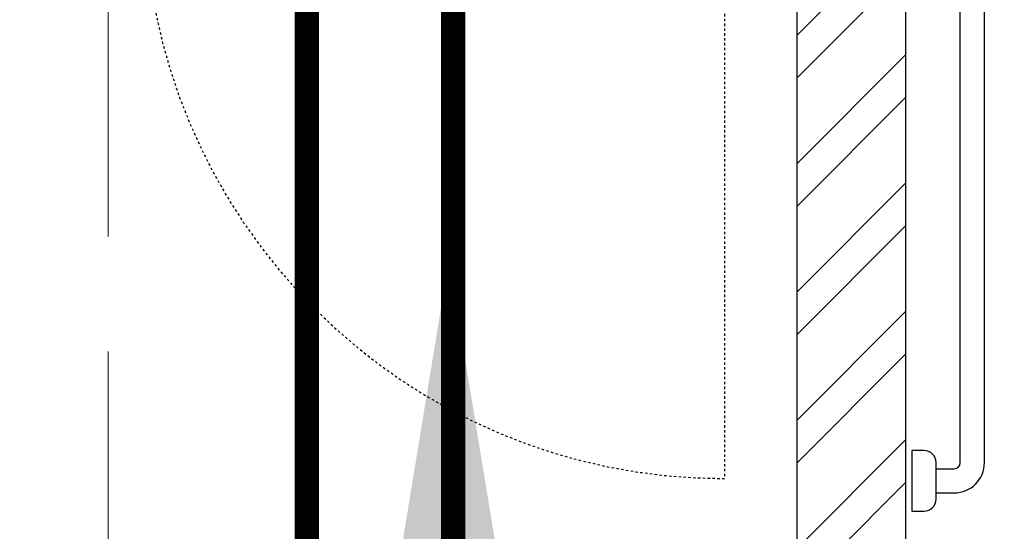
# Model space of a CAD drawing. Header units: inches. Extents: x 113025 to 158499, y 12149 to 30915.
# Tile 117 of 167: x 123920 to 123961, y 29440 to 29461. Entities that reach past the tile are written whole.
import ezdxf

# ---------------------------------------------------------------- set-up
doc = ezdxf.new("R2010")
doc.units = ezdxf.units.IN
doc.header["$MEASUREMENT"] = 0
doc.linetypes.add('HIDDEN', pattern=[0.375, 0.25, -0.125])
doc.layers.add('PD_025_TEXT', color=61, linetype='Continuous')
doc.layers.add('PD_BASE', color=8, linetype='Continuous', transparency=0.5)
for name, color, linetype, lineweight in [('PD_COLUMN', 2, 'Continuous', 60), ('PD_HATCH', 45, 'Continuous', 9), ('PP- 75DIA Soil Waste Sewer pipe', 90, 'Continuous', 9), ('PP-Soil Pipe', 1, 'Continuous', 25), ('PP-SPRINKLER PIPE', 1, 'Continuous', 0)]:
    doc.layers.add(name, color=color, linetype=linetype, lineweight=lineweight)
doc.styles.get("Standard").update_dxf_attribs({"font": 'arial.ttf', "height": 6})
doc.styles.add('style1', font='arial.ttf', dxfattribs={"height": 500})
doc.dimstyles.new('ISO-10', dxfattribs={"dimtxt": 6, "dimasz": 0.5, "dimexe": 1.25, "dimexo": 0.625, "dimtad": 1, "dimtoh": 1, "dimdec": 1, "dimlunit": 4, "dimtxsty": 'Standard', "dimblk": 'ARCHTICK', "dimcen": 2.5, "dimclrt": 3, "dimadec": 0, "dimazin": 0, "dimtfac": 1, "dimtdec": 1, "dimtmove": 1, "dimatfit": 3, "dimfxl": 1, "dimarcsym": 0})

# ---------------------------------------------------------------- blocks, each defined once
blk = doc.blocks.new('columns2')
at = {"layer": 'PD_HATCH', "linetype": 'HIDDEN', "ltscale": 38}
blk.add_line((755.9999999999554, -95.00000000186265), (755.9999999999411, 47.99999999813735), dxfattribs=at)
blk = doc.blocks.new('A$C07EA312C')
at = {"color": 251}
for points in [[(-7.4435665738e-06, 550.0000129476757), (-7.4435665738e-06, 500.0000129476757), (9.999992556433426, 500.0000129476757, 0.4142135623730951), (19.99999255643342, 510.0000129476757), (19.99999255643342, 540.0000129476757, 0.4142135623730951), (9.999992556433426, 550.0000129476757)], [(-7.4435665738e-06, 50.00001294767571), (-7.4435665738e-06, 1.29476757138e-05), (9.999992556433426, 1.29476757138e-05, 0.4142135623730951), (19.99999255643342, 10.00001294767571), (19.99999255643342, 40.00001294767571, 0.4142135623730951), (9.999992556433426, 50.00001294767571)]]:
    blk.add_lwpolyline(points, format="xyb", close=True, dxfattribs=at)
for points in [[(19.99999255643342, 15.00001294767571), (34.99999255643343, 15.00001294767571, 0.4142135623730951), (59.99999255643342, 40.00001294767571), (59.99999255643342, 510.0000129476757, 0.4142135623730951), (34.99999255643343, 535.0000129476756), (19.99999255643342, 535.0000129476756)], [(19.99999255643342, 35.00001294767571), (34.99999255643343, 35.00001294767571, 0.4142135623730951), (39.99999255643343, 40.00001294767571), (39.99999255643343, 510.0000129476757, 0.4142135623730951), (34.99999255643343, 515.0000129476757), (19.99999255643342, 515.0000129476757)]]:
    blk.add_lwpolyline(points, format="xyb", dxfattribs=at)
blk = doc.blocks.new('FIRST FLOOR AR PLAN')
at = {"layer": 'PD_BASE'}
h = blk.add_hatch(dxfattribs=at)
h.set_pattern_fill('ANSI32', color=256, scale=10)
h.set_pattern_definition([(45, (150297.4604135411, 39481.88530316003), (-2.651650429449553, 2.651650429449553), []), (45, (150299.2281804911, 39481.88530316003), (-2.651650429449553, 2.651650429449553), [])])
h.paths.add_polyline_path([(123758.9915017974, 21593.49848516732), (123752.9915017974, 21593.49848516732), (123752.9915017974, 21557.49848516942), (123758.9915017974, 21557.49848516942)])
h.paths.add_polyline_path([(123758.9915017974, 21557.49848516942), (123752.9915017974, 21557.49848516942), (123752.9915017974, 21521.49848516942), (123758.9915017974, 21521.49848516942)])
h.paths.add_polyline_path([(123752.9915017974, 21521.49848516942), (123752.9915017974, 21485.49848516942), (123758.9915017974, 21485.49848516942), (123758.9915017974, 21521.49848516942)])
h.paths.add_polyline_path([(123758.9915017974, 21485.49848516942), (123752.9915017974, 21485.49848516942), (123752.9915017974, 21449.49848516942), (123758.9915017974, 21449.49848516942)])
h.paths.add_polyline_path([(123758.9915017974, 21449.49848516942), (123752.9915017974, 21449.49848516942), (123752.9915017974, 21413.49848516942), (123758.9915017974, 21413.49848516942)])
h.paths.add_polyline_path([(123758.9915017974, 21413.49848516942), (123752.9915017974, 21413.49848516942), (123752.9915017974, 21377.49848516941), (123758.9915017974, 21377.49848516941)])
h.paths.add_polyline_path([(124037.9915017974, 21593.49848516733), (124028.9915017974, 21593.49848516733), (124028.9915017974, 21503.99848516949), (124024.4915017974, 21503.99848516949), (124024.4915017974, 21499.49848516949), (124028.9915017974, 21499.49848516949), (124028.9915017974, 21489.49848516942), (124037.9915017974, 21489.49848516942)])
h.paths.add_polyline_path([(123956.9915017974, 21593.49848516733), (123952.4915017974, 21593.49848516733), (123952.4915017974, 21503.99848516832), (123947.9915017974, 21503.99848516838), (123947.9915017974, 21499.49848516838), (123982.4915017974, 21499.49848516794), (123982.4915017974, 21503.99848516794), (123956.9915017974, 21503.99848516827)])
h.paths.add_polyline_path([(123952.4915017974, 21575.49848516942), (123949.4915017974, 21575.49848516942), (123949.4915017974, 21570.99848516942), (123952.4915017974, 21570.99848516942)], flags=17)
h.paths.add_polyline_path([(123925.4915017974, 21575.49848516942), (123922.4915017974, 21575.49848516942), (123922.4915017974, 21584.49848516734), (123917.9915017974, 21584.49848516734), (123917.9915017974, 21575.49848516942), (123907.4915017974, 21575.49848516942), (123907.4915017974, 21570.99848516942), (123925.4915017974, 21570.99848516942)])
h.paths.add_polyline_path([(123871.4915017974, 21593.49848516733), (123866.9915017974, 21593.49848516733), (123866.9915017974, 21577.49848516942), (123866.9915017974, 21570.99848516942), (123871.4915017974, 21570.99848516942), (123871.4915017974, 21575.49848516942)])
h.paths.add_polyline_path([(124162.4915017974, 21593.49848516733), (124157.9915017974, 21593.49848516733), (124157.9915017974, 21575.49848516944), (124162.4915017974, 21575.49848516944)])
at = {"layer": 'PD_BASE', "lineweight": 30}
blk.add_line((123956.9915017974, 21503.99848516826), (123956.9915017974, 21593.49848516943), dxfattribs=at)
at = {"layer": 'PD_BASE', "linetype": 'HIDDEN', "ltscale": 0.2}
blk.add_line((123949.4915017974, 21575.49848516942), (123949.4915017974, 21551.49848516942), dxfattribs=at)
at = {"layer": 'PD_BASE', "lineweight": 30}
blk.add_lwpolyline([(123947.9915017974, 21503.99848516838), (123952.4915017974, 21503.99848516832), (123952.4915017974, 21593.49848516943)], dxfattribs=at)
at = {"layer": 'PD_BASE', "linetype": 'HIDDEN', "ltscale": 0.2}
blk.add_arc((123949.4915017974, 21575.49848516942), 24, 180, 270, dxfattribs=at)
at = {"layer": 'PD_BASE', "ltscale": 12, "xscale": 0.05, "yscale": 0.05, "zscale": 0.05}
blk.add_blockref('A$C07EA312C', (123957.2417156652, 21550.15449096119), dxfattribs=at)
at = {"layer": 'PD_COLUMN'}
blk.add_blockref('columns2', (123167.9915017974, 21542.49848516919), dxfattribs=at)
at = {"layer": 'PD_BASE', "insert": (123911.9727285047, 21343.20025147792), "char_height": 8, "width": 128.4952190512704, "attachment_point": 1, "rotation": 90, "style": 'style1'}
blk.add_mtext('\\pi39.404;7\'4" WIDE\\P\\pi38.269;PASSAGE', dxfattribs=at)
blk = doc.blocks.new('_ArchTick')
at = {"color": 0, "linetype": 'ByBlock', "const_width": 0.15}
blk.add_lwpolyline([(-0.5, -0.5), (0.5, 0.5)], dxfattribs=at)
blk = doc.blocks.new('zw$4BE2')
at = {"layer": 'PP- 75DIA Soil Waste Sewer pipe', "ltscale": 0.015, "const_width": 0.9999999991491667}
blk.add_lwpolyline([(-345.7271538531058, -14.05470890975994), (-345.7271538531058, -233.9145592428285)], dxfattribs=at)
at = {"layer": 'PP-Soil Pipe', "color": 1, "ltscale": 0.015, "const_width": 0.9999999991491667}
blk.add_lwpolyline([(-351.7815823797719, -13.81423960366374), (-351.7815823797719, -198.6952288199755)], dxfattribs=at)
at = {"layer": 'PP- 75DIA Soil Waste Sewer pipe', "ltscale": 0.015}
blk.add_leader([(-345.9051459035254, -41.97600937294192), (-345.9051459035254, -78.94092953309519)], dimstyle='ISO-10', override={"dimasz": 12, "dimgap": 0.625, "dimtad": 0}, dxfattribs=at)

msp = doc.modelspace()

# ---------------------------------------------------------------- block references
at = {"layer": 'PD_025_TEXT'}
msp.add_blockref('FIRST FLOOR AR PLAN', (0, 7890.650291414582), dxfattribs=at)

# ---------------------------------------------------------------- next in the draw order: block references
msp.add_blockref('zw$4BE2', (124283.9915017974, 29493.14877658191), dxfattribs=at)

# ---------------------------------------------------------------- next in the draw order: linework, layer by layer
at = {"layer": 'PP-SPRINKLER PIPE'}
msp.add_circle((124551.2389709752, 29172.99441664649), 1741.724416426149, dxfattribs=at)

doc.saveas('drawing.dxf')
